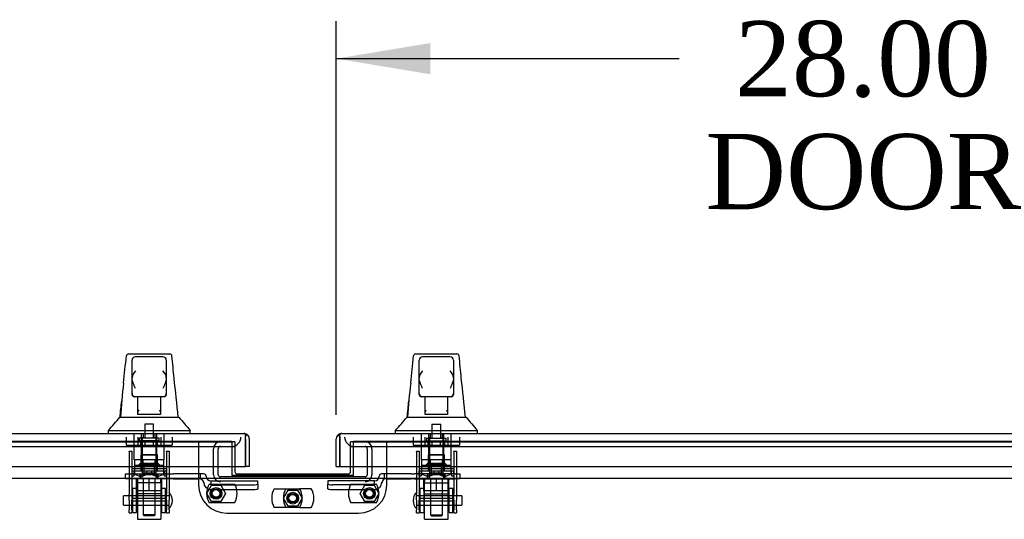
# Model space of a CAD drawing. Header units: inches. Extents: x 2 to 538, y -2 to 358.
# Tile 3 of 21: x 154 to 180, y 61 to 74. Entities that reach past the tile are written whole.
import ezdxf
from ezdxf.enums import TextEntityAlignment as Align
from ezdxf.lldxf.tags import DXFTag

# ---------------------------------------------------------------- set-up
doc = ezdxf.new("R2010")
doc.units = ezdxf.units.IN
doc.header["$MEASUREMENT"] = 0
for name, color, linetype in [('COM70098', 7, 'Continuous'), ('COM70110-2', 7, 'Continuous'), ('COM70220', 7, 'Continuous'), ('COM70739-2', 7, 'Continuous'), ('COM70838', 7, 'Continuous'), ('COM70839-4', 7, 'Continuous'), ('COM71190-2', 7, 'Continuous'), ('COM71195-3', 7, 'Continuous'), ('COM71196-3', 7, 'Continuous'), ('Default', 7, 'Continuous'), ('GSK86006', 7, 'Continuous'), ('HAN13068', 7, 'Continuous'), ('HAN13068_NUT', 7, 'Continuous'), ('HAN13068_SCREW', 7, 'Continuous'), ('HAN_NUT', 7, 'Continuous'), ('NTS18147', 7, 'Continuous'), ('NTS86070', 7, 'Continuous'), ('ROL87452', 7, 'Continuous'), ('RVT17786', 7, 'Continuous'), ('RVT19000', 7, 'Continuous'), ('SCC180005', 7, 'Continuous'), ('SPC87322', 7, 'Continuous'), ('STD26122', 7, 'Continuous'), ('WAF25376', 7, 'Continuous'), ('WAM30038', 7, 'Continuous')]:
    doc.layers.add(name, color=color, linetype=linetype)
doc.styles.add('SEACAD_Times_New_Roman', font='times.ttf')
tags = doc.linetypes.add('HIDDEN2', pattern=[0.1875, 0.125, -0.0625]).pattern_tags.tags
tags[6:7] = [DXFTag(74, 4), DXFTag(75, 0), DXFTag(340, '0'), DXFTag(46, 0.0), DXFTag(50, 0.0), DXFTag(44, 0.0), DXFTag(45, 0.0)]
tags[4:5] = [DXFTag(74, 4), DXFTag(75, 0), DXFTag(340, '0'), DXFTag(46, 0.0), DXFTag(50, 0.0), DXFTag(44, 0.0), DXFTag(45, 0.0)]
doc.dimstyles.new('HAMMOND_(STH_-_540x360)', dxfattribs={"dimtxt": 2, "dimasz": 2.5, "dimexe": 1, "dimexo": 1, "dimgap": 0.5, "dimtad": 0, "dimtih": 1, "dimtoh": 1, "dimzin": 0, "dimdsep": 46, "dimtxsty": 'SEACAD_Times_New_Roman', "dimblk1": '_SE_FILLED', "dimblk2": '_SE_FILLED', "dimsah": 1, "dimcen": 1, "dimadec": 0, "dimazin": 0, "dimtfac": 0.8, "dimtofl": 0, "dimtmove": 0, "dimatfit": 3, "dimfxl": 1, "dimtolj": 1, "dimtzin": 0, "dimarcsym": 0})

# ---------------------------------------------------------------- blocks, each defined once
blk = doc.blocks.new('SE1')
at = {"layer": 'COM70098', "color": 7, "linetype": 'HIDDEN2'}
for p, q in [((158.284, 63.078), (158.284, 61.929)), ((159.247, 63.078), (159.167, 63.078)), ((159.247, 63.078), (159.247, 62.423)), ((162.401, 63.078), (162.321, 63.078)), ((162.321, 62.423), (162.321, 63.078)), ((163.284, 61.929), (163.284, 63.078)), ((159.034, 61.179), (162.534, 61.179))]:
    blk.add_line(p, q, dxfattribs=at)
at = {"layer": 'COM70098', "color": 7, "linetype": 'Continuous'}
for p, q in [((159.247, 62.423), (159.247, 62.281)), ((162.321, 62.281), (162.321, 62.423)), ((159.307, 62.221), (162.261, 62.221))]:
    blk.add_line(p, q, dxfattribs=at)
at = {"layer": 'COM70098', "color": 7, "linetype": 'HIDDEN2'}
for centre in [(158.747, 61.703), (160.784, 61.578), (162.821, 61.703)]:
    blk.add_circle(centre, 0.156, dxfattribs=at)
at = {"layer": 'COM70098', "color": 7, "linetype": 'Continuous'}
for centre, start, end in [((159.307, 62.281), 180, 270), ((162.261, 62.281), 270, 0)]:
    blk.add_arc(centre, 0.06, start, end, dxfattribs=at)
at = {"layer": 'COM70098', "color": 7, "linetype": 'HIDDEN2'}
for centre, start, end in [((159.034, 61.929), 180, 270), ((162.534, 61.929), 270, 0)]:
    blk.add_arc(centre, 0.75, start, end, dxfattribs=at)
at = {"layer": 'COM70110-2', "color": 7, "linetype": 'HIDDEN2'}
for p, q in [((159.167, 63.08), (132.128, 63.08)), ((159.167, 63.08), (159.167, 63.078)), ((162.401, 63.078), (162.401, 63.08)), ((189.441, 63.08), (162.401, 63.08)), ((159.167, 62.186), (159.167, 62.179)), ((159.167, 62.179), (162.401, 62.179)), ((162.401, 62.179), (162.401, 62.186))]:
    blk.add_line(p, q, dxfattribs=at)
at = {"layer": 'COM70220', "color": 7, "linetype": 'HIDDEN2'}
for p, q in [((132.348, 62.953), (158.908, 62.953)), ((158.908, 62.953), (159.158, 62.953)), ((162.411, 62.953), (162.661, 62.953)), ((162.661, 62.953), (189.221, 62.953))]:
    blk.add_line(p, q, dxfattribs=at)
for centre, start, end in [((159.158, 63.203), 270, 0), ((162.411, 63.203), 180, 270)]:
    blk.add_arc(centre, 0.25, start, end, dxfattribs=at)
at = {"layer": 'COM70739-2', "color": 7, "linetype": 'HIDDEN2'}
for p, q in [((158.68, 62.201), (158.68, 62.893)), ((158.805, 62.201), (158.805, 62.893)), ((159.158, 62.953), (159.247, 62.953)), ((162.321, 62.953), (162.411, 62.953)), ((162.763, 62.893), (162.763, 62.201)), ((162.888, 62.893), (162.888, 62.201)), ((162.703, 62.141), (158.865, 62.141))]:
    blk.add_line(p, q, dxfattribs=at)
for centre, radius, start, end in [((158.865, 62.893), 0.185, 90, 180), ((162.703, 62.893), 0.185, 0, 90), ((158.865, 62.893), 0.06, 90, 180), ((162.703, 62.893), 0.06, 0, 90), ((158.865, 62.201), 0.185, 180, 270), ((158.865, 62.201), 0.06, 180, 270), ((162.703, 62.201), 0.06, 270, 0), ((162.703, 62.201), 0.185, 270, 0)]:
    blk.add_arc(centre, radius, start, end, dxfattribs=at)
at = {"layer": 'COM70838', "color": 7, "linetype": 'HIDDEN2'}
for p, q in [((156.346, 62.096), (156.346, 62.221)), ((156.346, 62.221), (156.471, 62.221)), ((156.471, 62.096), (156.346, 62.096)), ((156.471, 62.221), (157.527, 62.221)), ((156.953, 62.096), (156.471, 62.096)), ((157.527, 62.096), (156.989, 62.096)), ((157.527, 62.221), (157.615, 62.221)), ((157.615, 62.096), (157.527, 62.096)), ((158.328, 62.221), (157.615, 62.221)), ((157.615, 62.096), (158.301, 62.096)), ((158.426, 62.221), (158.328, 62.221)), ((158.328, 62.221), (158.328, 62.093)), ((158.418, 61.979), (158.418, 62.002)), ((158.486, 62.163), (158.486, 62.161)), ((158.611, 62.038), (158.611, 61.935)), ((158.611, 62.035), (159.856, 62.035)), ((159.856, 61.953), (159.856, 62.035)), ((162.958, 62.035), (161.713, 62.035)), ((161.713, 62.035), (161.713, 61.953)), ((162.958, 61.935), (162.958, 62.038)), ((163.083, 62.161), (163.083, 62.163)), ((163.213, 62.221), (163.143, 62.221)), ((163.151, 62.002), (163.151, 61.979)), ((163.213, 62.221), (163.213, 62.082)), ((163.926, 62.221), (163.213, 62.221)), ((163.268, 62.096), (163.926, 62.096)), ((163.926, 62.221), (164.015, 62.221)), ((164.015, 62.096), (163.926, 62.096)), ((165.098, 62.221), (164.015, 62.221)), ((164.015, 62.096), (164.58, 62.096)), ((164.616, 62.096), (165.098, 62.096)), ((165.098, 62.221), (165.223, 62.221)), ((165.223, 62.096), (165.098, 62.096)), ((165.223, 62.221), (165.223, 62.096)), ((158.611, 61.935), (159.731, 61.935)), ((158.611, 61.809), (159.731, 61.809)), ((159.856, 61.953), (159.856, 61.827)), ((161.713, 61.827), (161.713, 61.953)), ((162.958, 61.935), (161.838, 61.935)), ((161.838, 61.809), (162.958, 61.809))]:
    blk.add_line(p, q, dxfattribs=at)
for centre, radius, start, end in [((158.301, 61.979), 0.117, 76.4554, 90), ((158.301, 61.979), 0.117, 0, 76.4554), ((158.611, 62.002), 0.193, 180, 270), ((158.426, 62.161), 0.06, 0, 90), ((158.611, 62.163), 0.125, 180, 270), ((162.958, 62.163), 0.125, 270, 0), ((162.958, 62.002), 0.193, 270, 0), ((163.143, 62.161), 0.06, 90, 180), ((163.268, 61.979), 0.117, 118.0398, 180), ((163.268, 61.979), 0.117, 90, 118.0398)]:
    blk.add_arc(centre, radius, start, end, dxfattribs=at)
for centre, major_axis, start_param, end_param in [((159.731, 61.953), (-0.125, 0), 1.570796, 3.141593), ((159.731, 61.827), (0.125, 0), 4.712389, 6.283185), ((161.838, 61.953), (-0.125, 0), 0, 1.570796), ((161.838, 61.827), (0.125, 0), 3.141593, 4.712389)]:
    blk.add_ellipse(centre, major_axis=major_axis, ratio=0.145455, start_param=start_param, end_param=end_param, dxfattribs=at)
at = {"layer": 'COM70839-4', "color": 7, "linetype": 'HIDDEN2'}
for p, q in [((156.44, 62.827), (156.51, 62.827)), ((156.44, 62.818), (156.44, 62.827)), ((156.44, 62.818), (156.44, 61.687)), ((156.51, 62.827), (156.51, 62.818)), ((156.51, 62.818), (156.51, 61.687)), ((157.432, 62.827), (157.502, 62.827)), ((157.432, 62.818), (157.432, 62.827)), ((157.432, 62.818), (157.432, 61.687)), ((157.502, 62.827), (157.502, 62.818)), ((157.502, 62.818), (157.502, 61.687)), ((164.067, 62.827), (164.137, 62.827)), ((164.067, 62.818), (164.067, 62.827)), ((164.067, 62.818), (164.067, 61.687)), ((164.137, 62.827), (164.137, 62.818)), ((164.137, 62.818), (164.137, 61.687)), ((165.059, 62.827), (165.129, 62.827)), ((165.059, 62.818), (165.059, 62.827)), ((165.059, 62.818), (165.059, 61.687)), ((165.129, 62.827), (165.129, 62.818)), ((165.129, 62.818), (165.129, 61.687)), ((156.51, 62.366), (157.432, 62.366)), ((164.137, 62.366), (165.059, 62.366)), ((156.44, 61.524), (156.44, 61.687)), ((156.44, 61.524), (156.44, 61.264)), ((156.51, 61.687), (156.51, 61.524)), ((157.432, 61.572), (156.51, 61.572)), ((156.51, 61.264), (156.51, 61.524)), ((156.51, 61.507), (157.432, 61.507)), ((157.432, 61.524), (157.432, 61.687)), ((157.432, 61.524), (157.432, 61.264)), ((157.502, 61.687), (157.502, 61.524)), ((157.502, 61.264), (157.502, 61.524)), ((164.067, 61.524), (164.067, 61.687)), ((164.067, 61.524), (164.067, 61.264)), ((164.137, 61.687), (164.137, 61.524)), ((165.059, 61.572), (164.137, 61.572)), ((164.137, 61.264), (164.137, 61.524)), ((164.137, 61.507), (165.059, 61.507)), ((165.059, 61.524), (165.059, 61.687)), ((165.059, 61.524), (165.059, 61.264)), ((165.129, 61.687), (165.129, 61.524)), ((165.129, 61.264), (165.129, 61.524)), ((156.44, 61.187), (156.44, 61.264)), ((156.51, 61.264), (156.51, 61.187)), ((157.432, 61.187), (157.432, 61.264)), ((157.502, 61.264), (157.502, 61.187)), ((164.067, 61.187), (164.067, 61.264)), ((164.137, 61.264), (164.137, 61.187)), ((165.059, 61.187), (165.059, 61.264)), ((165.129, 61.264), (165.129, 61.187)), ((156.44, 61.187), (156.51, 61.187)), ((157.432, 61.187), (157.502, 61.187)), ((164.067, 61.187), (164.137, 61.187)), ((165.059, 61.187), (165.129, 61.187))]:
    blk.add_line(p, q, dxfattribs=at)
at = {"layer": 'COM71190-2', "color": 7, "linetype": 'HIDDEN2'}
for p, q in [((132.128, 63.078), (159.167, 63.078)), ((159.167, 63.078), (159.167, 62.423)), ((162.401, 62.423), (162.401, 63.078)), ((162.401, 63.078), (189.441, 63.078))]:
    blk.add_line(p, q, dxfattribs=at)
at = {"layer": 'COM71190-2', "color": 7, "linetype": 'Continuous'}
for p, q in [((159.167, 62.423), (159.167, 62.186)), ((162.401, 62.186), (162.401, 62.423)), ((138.753, 62.111), (182.816, 62.111)), ((159.167, 62.186), (162.401, 62.186))]:
    blk.add_line(p, q, dxfattribs=at)
at = {"layer": 'COM71195-3', "color": 7, "linetype": 'Continuous'}
for p, q in [((131.771, 63.298), (159.485, 63.298)), ((159.485, 63.298), (159.485, 63.298)), ((159.485, 63.298), (159.485, 63.298)), ((159.485, 63.298), (159.485, 63.298)), ((159.533, 63.218), (159.572, 63.268)), ((159.533, 63.155), (159.533, 63.268)), ((159.533, 63.155), (159.533, 63.218)), ((159.533, 63.155), (159.533, 63.155)), ((159.533, 63.155), (159.533, 62.423)), ((159.533, 62.423), (159.533, 63.155)), ((159.628, 63.155), (159.628, 62.423)), ((131.723, 62.423), (159.533, 62.423)), ((159.628, 62.423), (159.533, 62.423))]:
    blk.add_line(p, q, dxfattribs=at)
for start, end in [(89.9238, 90), (52.4964, 89.8439), (0, 52.4964)]:
    blk.add_arc((159.485, 63.155), 0.143, start, end, dxfattribs=at)
blk.add_open_spline([(159.533, 63.268), (159.525, 63.278), (159.517, 63.285), (159.505, 63.293), (159.501, 63.295), (159.493, 63.297), (159.489, 63.298), (159.485, 63.298)], degree=3, knots=[0, 0, 0, 0, 0.5, 0.5, 0.75, 0.75, 1, 1, 1, 1], dxfattribs=at)
at = {"layer": 'COM71196-3', "color": 7, "linetype": 'Continuous'}
for p, q in [((162.084, 63.298), (189.798, 63.298)), ((162.084, 63.298), (162.084, 63.298)), ((162.084, 63.298), (162.084, 63.298)), ((161.941, 62.423), (161.941, 63.155)), ((162.036, 63.218), (161.997, 63.268)), ((162.036, 63.155), (162.036, 63.268)), ((162.036, 63.218), (162.036, 63.155)), ((162.036, 63.155), (162.036, 62.423)), ((162.036, 63.155), (162.036, 63.155)), ((162.036, 62.423), (162.036, 63.155)), ((161.941, 62.423), (162.036, 62.423)), ((162.036, 62.423), (189.846, 62.423))]:
    blk.add_line(p, q, dxfattribs=at)
for start, end in [(90.1561, 127.5036), (90, 90.0762), (127.5036, 180)]:
    blk.add_arc((162.084, 63.155), 0.143, start, end, dxfattribs=at)
blk.add_open_spline([(162.036, 63.268), (162.044, 63.278), (162.052, 63.285), (162.064, 63.293), (162.068, 63.295), (162.076, 63.297), (162.08, 63.298), (162.084, 63.298)], degree=3, knots=[0, 0, 0, 0, 0.5, 0.5, 0.75, 0.75, 1, 1, 1, 1], dxfattribs=at)
at = {"layer": 'GSK86006', "color": 7, "linetype": 'HIDDEN2'}
for centre in [(158.747, 61.703), (162.821, 61.703), (160.784, 61.578)]:
    blk.add_circle(centre, 0.125, dxfattribs=at)
at = {"layer": 'HAN13068', "color": 7, "linetype": 'Continuous'}
for p, q in [((156.425, 65.413), (157.516, 65.413)), ((164.052, 65.413), (165.143, 65.413)), ((156.365, 65.358), (156.365, 65.359)), ((156.516, 64.77), (156.516, 65.243)), ((157.336, 65.333), (156.606, 65.333)), ((157.426, 65.243), (157.426, 64.77)), ((157.576, 65.359), (157.576, 65.357)), ((163.992, 65.358), (163.992, 65.359)), ((164.143, 64.77), (164.143, 65.243)), ((164.963, 65.333), (164.233, 65.333)), ((165.053, 65.243), (165.053, 64.77)), ((165.203, 65.359), (165.203, 65.357)), ((156.516, 64.363), (156.516, 64.77)), ((157.426, 64.77), (157.426, 64.363)), ((164.143, 64.363), (164.143, 64.77)), ((165.053, 64.77), (165.053, 64.363)), ((156.516, 64.333), (156.516, 64.363)), ((157.426, 64.363), (157.426, 64.333)), ((164.143, 64.333), (164.143, 64.363)), ((165.053, 64.363), (165.053, 64.333)), ((156.606, 64.273), (156.576, 64.273)), ((157.336, 64.273), (156.606, 64.273)), ((156.671, 63.842), (156.671, 64.273)), ((157.271, 64.273), (157.271, 63.842)), ((157.366, 64.273), (157.336, 64.273)), ((164.233, 64.273), (164.203, 64.273)), ((164.963, 64.273), (164.233, 64.273)), ((164.298, 63.842), (164.298, 64.273)), ((164.898, 64.273), (164.898, 63.842)), ((164.993, 64.273), (164.963, 64.273)), ((156.671, 63.801), (156.671, 63.842)), ((157.271, 63.842), (157.271, 63.801)), ((164.298, 63.801), (164.298, 63.842)), ((164.898, 63.842), (164.898, 63.801)), ((156.192, 63.733), (156.392, 63.733)), ((156.392, 63.733), (156.504, 63.733)), ((156.504, 63.733), (156.712, 63.733)), ((156.886, 63.798), (156.701, 63.798)), ((156.712, 63.733), (156.78, 63.733)), ((156.78, 63.733), (156.872, 63.733)), ((156.872, 63.733), (156.912, 63.733)), ((157.056, 63.798), (156.886, 63.798)), ((156.912, 63.733), (157.03, 63.733)), ((157.03, 63.733), (157.328, 63.733)), ((157.241, 63.798), (157.056, 63.798)), ((157.328, 63.733), (157.438, 63.733)), ((157.438, 63.733), (157.761, 63.733)), ((163.819, 63.733), (164.019, 63.733)), ((164.019, 63.733), (164.131, 63.733)), ((164.131, 63.733), (164.339, 63.733)), ((164.513, 63.798), (164.328, 63.798)), ((164.339, 63.733), (164.407, 63.733)), ((164.407, 63.733), (164.499, 63.733)), ((164.499, 63.733), (164.539, 63.733)), ((164.683, 63.798), (164.513, 63.798)), ((164.539, 63.733), (164.657, 63.733)), ((164.657, 63.733), (164.955, 63.733)), ((164.868, 63.798), (164.683, 63.798)), ((164.955, 63.733), (165.065, 63.733)), ((165.065, 63.733), (165.388, 63.733)), ((155.881, 63.381), (155.881, 63.298)), ((155.881, 63.378), (156.233, 63.378)), ((156.233, 63.378), (156.465, 63.378)), ((156.465, 63.378), (156.912, 63.378)), ((156.912, 63.378), (157.03, 63.378)), ((157.03, 63.378), (157.081, 63.378)), ((157.081, 63.378), (157.23, 63.378)), ((157.23, 63.378), (157.709, 63.378)), ((157.709, 63.378), (158.061, 63.378)), ((158.061, 63.298), (158.061, 63.381)), ((163.508, 63.381), (163.508, 63.298)), ((163.508, 63.378), (163.86, 63.378)), ((163.86, 63.378), (164.092, 63.378)), ((164.092, 63.378), (164.539, 63.378)), ((164.539, 63.378), (164.657, 63.378)), ((164.657, 63.378), (164.708, 63.378)), ((164.708, 63.378), (164.857, 63.378)), ((164.857, 63.378), (165.336, 63.378)), ((165.336, 63.378), (165.688, 63.378)), ((165.688, 63.298), (165.688, 63.381))]:
    blk.add_line(p, q, dxfattribs=at)
at = {"layer": 'HAN13068', "color": 7, "linetype": 'HIDDEN2'}
for p, q in [((156.575, 62.596), (156.575, 63.298)), ((156.771, 62.596), (156.771, 63.298)), ((156.808, 63.298), (156.808, 63.173)), ((157.133, 63.173), (157.133, 63.298)), ((157.171, 62.596), (157.171, 63.298)), ((157.366, 62.596), (157.366, 63.298)), ((164.202, 62.596), (164.202, 63.298)), ((164.398, 62.596), (164.398, 63.298)), ((164.435, 63.298), (164.435, 63.173)), ((164.76, 63.173), (164.76, 63.298)), ((164.798, 62.596), (164.798, 63.298)), ((164.993, 62.596), (164.993, 63.298)), ((156.771, 62.596), (156.575, 62.596)), ((157.171, 62.596), (156.771, 62.596)), ((156.811, 62.471), (156.811, 62.596)), ((157.131, 62.471), (157.131, 62.596)), ((157.366, 62.596), (157.171, 62.596)), ((164.398, 62.596), (164.202, 62.596)), ((164.798, 62.596), (164.398, 62.596)), ((164.438, 62.471), (164.438, 62.596)), ((164.758, 62.471), (164.758, 62.596)), ((164.993, 62.596), (164.798, 62.596)), ((156.971, 62.471), (156.811, 62.471)), ((157.131, 62.471), (156.971, 62.471)), ((164.598, 62.471), (164.438, 62.471)), ((164.758, 62.471), (164.598, 62.471)), ((156.811, 62.096), (156.811, 61.136)), ((157.131, 61.136), (157.131, 62.096)), ((164.438, 62.096), (164.438, 61.136)), ((164.758, 61.136), (164.758, 62.096)), ((157.131, 61.136), (156.811, 61.136)), ((156.811, 61.136), (156.841, 61.106)), ((157.101, 61.106), (156.841, 61.106)), ((157.101, 61.106), (157.131, 61.136)), ((164.438, 61.136), (164.758, 61.136)), ((164.438, 61.136), (164.468, 61.106)), ((164.468, 61.106), (164.728, 61.106)), ((164.728, 61.106), (164.758, 61.136))]:
    blk.add_line(p, q, dxfattribs=at)
at = {"layer": 'HAN13068', "color": 7, "linetype": 'Continuous'}
for centre, radius, start, end in [((156.425, 65.353), 0.06, 89.9925, 174.0071), ((157.516, 65.353), 0.06, 5.5758, 90.0089), ((164.052, 65.353), 0.06, 89.9925, 174.0071), ((165.143, 65.353), 0.06, 5.5758, 90.0089), ((156.606, 65.243), 0.09, 90, 180), ((157.336, 65.243), 0.09, 0, 90), ((164.233, 65.243), 0.09, 90, 180), ((164.963, 65.243), 0.09, 0, 90), ((156.775, 64.762), 0.259, 130.7149, 177.9019), ((157.167, 64.762), 0.259, 2.0981, 49.2851), ((164.402, 64.762), 0.259, 130.7149, 177.9019), ((164.794, 64.762), 0.259, 2.0981, 49.2851), ((172.154, 62.731), 15.978, 173.1508, 176.4066), ((156.557, 64.77), 0.0411, 178.3464, 179.9974), ((157.385, 64.77), 0.0411, 0.0026, 1.6536), ((95.716, 57.688), 62.32, 5.56591, 6.52159), ((179.781, 62.731), 15.978, 173.1508, 176.4066), ((164.184, 64.77), 0.0411, 178.3464, 179.9974), ((165.012, 64.77), 0.0411, 0.0026, 1.6536), ((103.343, 57.688), 62.32, 5.56591, 6.52159), ((156.606, 64.363), 0.09, 180, 270), ((156.576, 64.333), 0.06, 180, 270), ((157.336, 64.363), 0.09, 270, 0), ((157.366, 64.333), 0.06, 270, 0), ((164.233, 64.363), 0.09, 180, 270), ((164.203, 64.333), 0.06, 180, 270), ((164.963, 64.363), 0.09, 270, 0), ((164.993, 64.333), 0.06, 270, 0), ((152.43, 66.712), 4.799, 315.9905, 321.6256), ((170.177, 73.922), 16.062, 219.3746, 221.0327), ((160.057, 66.712), 4.799, 315.9905, 321.6256), ((177.804, 73.922), 16.062, 219.3746, 221.0327)]:
    blk.add_arc(centre, radius, start, end, dxfattribs=at)
for points in [[(156.29, 64.637), (156.315, 64.877), (156.34, 65.117), (156.365, 65.358)], [(157.633, 64.767), (157.614, 64.963), (157.595, 65.16), (157.576, 65.357)], [(163.917, 64.637), (163.942, 64.877), (163.967, 65.117), (163.992, 65.358)], [(165.26, 64.767), (165.241, 64.963), (165.222, 65.16), (165.203, 65.357)], [(156.196, 63.733), (156.211, 63.876), (156.226, 64.019), (156.24, 64.162)], [(163.823, 63.733), (163.838, 63.876), (163.853, 64.019), (163.867, 64.162)]]:
    blk.add_open_spline(points, degree=3, dxfattribs=at)
for points, knots in [([(156.606, 64.488), (156.601, 64.5), (156.596, 64.512), (156.585, 64.536), (156.58, 64.549), (156.565, 64.585), (156.556, 64.609), (156.543, 64.645), (156.539, 64.656), (156.532, 64.68), (156.529, 64.692), (156.52, 64.727), (156.516, 64.749), (156.516, 64.771)], [0, 0, 0, 0, 0.125, 0.125, 0.25, 0.25, 0.5, 0.5, 0.625, 0.625, 0.75, 0.75, 1, 1, 1, 1]), ([(157.426, 64.771), (157.426, 64.749), (157.422, 64.727), (157.413, 64.692), (157.41, 64.68), (157.403, 64.656), (157.399, 64.645), (157.386, 64.609), (157.376, 64.585), (157.362, 64.549), (157.357, 64.536), (157.346, 64.512), (157.341, 64.5), (157.336, 64.488)], [0, 0, 0, 0, 0.25, 0.25, 0.375, 0.375, 0.5, 0.5, 0.75, 0.75, 0.875, 0.875, 1, 1, 1, 1]), ([(164.233, 64.488), (164.228, 64.5), (164.223, 64.512), (164.212, 64.536), (164.207, 64.549), (164.192, 64.585), (164.183, 64.609), (164.17, 64.645), (164.166, 64.656), (164.159, 64.68), (164.156, 64.692), (164.147, 64.727), (164.143, 64.749), (164.143, 64.771)], [0, 0, 0, 0, 0.125, 0.125, 0.25, 0.25, 0.5, 0.5, 0.625, 0.625, 0.75, 0.75, 1, 1, 1, 1]), ([(165.053, 64.771), (165.053, 64.749), (165.049, 64.727), (165.04, 64.692), (165.037, 64.68), (165.03, 64.656), (165.026, 64.645), (165.013, 64.609), (165.003, 64.585), (164.989, 64.549), (164.984, 64.536), (164.973, 64.512), (164.968, 64.5), (164.963, 64.488)], [0, 0, 0, 0, 0.25, 0.25, 0.375, 0.375, 0.5, 0.5, 0.75, 0.75, 0.875, 0.875, 1, 1, 1, 1]), ([(156.671, 63.842), (156.671, 63.848), (156.672, 63.854), (156.676, 63.867), (156.679, 63.874), (156.687, 63.895), (156.694, 63.909), (156.701, 63.923)], [0, 0, 0, 0, 0.25, 0.25, 0.5, 0.5, 1, 1, 1, 1]), ([(157.241, 63.923), (157.248, 63.909), (157.255, 63.895), (157.263, 63.874), (157.266, 63.867), (157.27, 63.854), (157.271, 63.848), (157.271, 63.842)], [0, 0, 0, 0, 0.5, 0.5, 0.75, 0.75, 1, 1, 1, 1]), ([(164.298, 63.842), (164.298, 63.848), (164.299, 63.854), (164.303, 63.867), (164.306, 63.874), (164.314, 63.895), (164.321, 63.909), (164.328, 63.923)], [0, 0, 0, 0, 0.25, 0.25, 0.5, 0.5, 1, 1, 1, 1]), ([(164.868, 63.923), (164.875, 63.909), (164.882, 63.895), (164.89, 63.874), (164.893, 63.867), (164.897, 63.854), (164.898, 63.848), (164.898, 63.842)], [0, 0, 0, 0, 0.5, 0.5, 0.75, 0.75, 1, 1, 1, 1]), ([(156.701, 63.798), (156.697, 63.798), (156.693, 63.798), (156.686, 63.798), (156.682, 63.798), (156.677, 63.798), (156.675, 63.799), (156.672, 63.8), (156.671, 63.801), (156.671, 63.801)], [0, 0, 0, 0, 0.25, 0.25, 0.5, 0.5, 0.75, 0.75, 1, 1, 1, 1]), ([(157.271, 63.801), (157.271, 63.801), (157.27, 63.8), (157.267, 63.799), (157.265, 63.798), (157.257, 63.798), (157.249, 63.798), (157.241, 63.798)], [0, 0, 0, 0, 0.25, 0.25, 0.5, 0.5, 1, 1, 1, 1]), ([(164.328, 63.798), (164.324, 63.798), (164.32, 63.798), (164.313, 63.798), (164.309, 63.798), (164.304, 63.798), (164.302, 63.799), (164.299, 63.8), (164.298, 63.801), (164.298, 63.801)], [0, 0, 0, 0, 0.25, 0.25, 0.5, 0.5, 0.75, 0.75, 1, 1, 1, 1]), ([(164.898, 63.801), (164.898, 63.801), (164.897, 63.8), (164.894, 63.799), (164.892, 63.798), (164.884, 63.798), (164.876, 63.798), (164.868, 63.798)], [0, 0, 0, 0, 0.25, 0.25, 0.5, 0.5, 1, 1, 1, 1])]:
    blk.add_open_spline(points, degree=3, knots=knots, dxfattribs=at)
at = {"layer": 'HAN13068_NUT', "color": 7, "linetype": 'HIDDEN2'}
for p, q in [((156.638, 61.771), (156.638, 62.096)), ((156.971, 61.771), (156.971, 62.096)), ((157.303, 61.771), (157.303, 62.096)), ((164.265, 61.771), (164.265, 62.096)), ((164.598, 61.771), (164.598, 62.096)), ((164.93, 61.771), (164.93, 62.096)), ((156.805, 61.771), (156.638, 61.771)), ((156.638, 61.771), (156.638, 61.721)), ((156.971, 61.771), (156.805, 61.771)), ((157.137, 61.771), (156.971, 61.771)), ((157.303, 61.771), (157.137, 61.771)), ((157.303, 61.721), (157.303, 61.771)), ((164.432, 61.771), (164.265, 61.771)), ((164.265, 61.771), (164.265, 61.721)), ((164.598, 61.771), (164.432, 61.771)), ((164.764, 61.771), (164.598, 61.771)), ((164.93, 61.771), (164.764, 61.771)), ((164.93, 61.721), (164.93, 61.771)), ((157.273, 61.691), (156.668, 61.691)), ((164.295, 61.691), (164.9, 61.691))]:
    blk.add_line(p, q, dxfattribs=at)
for centre, start, end in [((156.668, 61.721), 180, 270), ((157.273, 61.721), 270, 0), ((164.295, 61.721), 180, 270), ((164.9, 61.721), 270, 0)]:
    blk.add_arc(centre, 0.03, start, end, dxfattribs=at)
at = {"layer": 'HAN13068_SCREW', "color": 7, "linetype": 'HIDDEN2'}
for p, q in [((157.087, 63.548), (156.855, 63.548)), ((156.855, 63.548), (156.855, 63.173)), ((157.087, 63.173), (157.087, 63.548)), ((164.482, 63.548), (164.714, 63.548)), ((164.482, 63.548), (164.482, 63.173)), ((164.714, 63.173), (164.714, 63.548)), ((157.233, 63.173), (156.708, 63.173)), ((156.708, 63.173), (156.708, 63.103)), ((157.233, 63.103), (156.708, 63.103)), ((156.749, 62.966), (156.749, 63.103)), ((156.86, 62.966), (156.86, 63.103)), ((157.082, 62.966), (157.082, 63.103)), ((157.193, 62.966), (157.193, 63.103)), ((157.233, 63.103), (157.233, 63.173)), ((164.335, 63.173), (164.86, 63.173)), ((164.335, 63.173), (164.335, 63.103)), ((164.335, 63.103), (164.86, 63.103)), ((164.376, 62.966), (164.376, 63.103)), ((164.487, 62.966), (164.487, 63.103)), ((164.709, 62.966), (164.709, 63.103)), ((164.82, 62.966), (164.82, 63.103)), ((164.86, 63.103), (164.86, 63.173)), ((156.749, 62.966), (156.86, 62.966)), ((156.86, 62.966), (157.082, 62.966)), ((157.082, 62.966), (157.193, 62.966)), ((164.376, 62.966), (164.487, 62.966)), ((164.487, 62.966), (164.709, 62.966)), ((164.709, 62.966), (164.82, 62.966))]:
    blk.add_line(p, q, dxfattribs=at)
at = {"layer": 'HAN_NUT', "color": 7, "linetype": 'HIDDEN2'}
for p, q in [((156.359, 63.203), (156.359, 62.988)), ((156.665, 63.203), (156.665, 62.988)), ((157.277, 63.203), (157.277, 62.988)), ((157.583, 63.203), (157.583, 62.988)), ((163.986, 63.203), (163.986, 62.988)), ((164.292, 63.203), (164.292, 62.988)), ((164.904, 63.203), (164.904, 62.988)), ((165.21, 63.203), (165.21, 62.988)), ((156.359, 62.988), (156.665, 62.988)), ((156.665, 62.988), (157.277, 62.988)), ((157.277, 62.988), (157.583, 62.988)), ((163.986, 62.988), (164.292, 62.988)), ((164.292, 62.988), (164.904, 62.988)), ((164.904, 62.988), (165.21, 62.988))]:
    blk.add_line(p, q, dxfattribs=at)
at = {"layer": 'NTS18147', "color": 7, "linetype": 'HIDDEN2'}
for p, q in [((156.751, 62.733), (157.191, 62.733)), ((156.751, 62.733), (156.751, 62.295)), ((157.191, 62.733), (156.751, 62.733)), ((156.751, 62.733), (156.751, 62.733)), ((157.191, 62.295), (157.191, 62.733)), ((157.191, 62.733), (157.191, 62.733)), ((164.818, 62.733), (164.378, 62.733)), ((164.378, 62.733), (164.378, 62.733)), ((164.378, 62.733), (164.818, 62.733)), ((164.378, 62.733), (164.378, 62.295)), ((164.818, 62.733), (164.818, 62.733)), ((164.818, 62.295), (164.818, 62.733)), ((156.576, 62.295), (156.508, 62.295)), ((156.508, 62.295), (156.508, 62.232)), ((156.576, 62.295), (156.508, 62.295)), ((156.508, 62.295), (156.508, 62.295)), ((156.903, 62.295), (156.576, 62.295)), ((156.576, 62.232), (156.576, 62.295)), ((156.903, 62.295), (156.576, 62.295)), ((156.576, 62.295), (156.576, 62.295)), ((157.039, 62.295), (156.903, 62.295)), ((156.903, 62.295), (156.903, 62.232)), ((157.039, 62.295), (156.903, 62.295)), ((156.903, 62.295), (156.903, 62.295)), ((157.366, 62.295), (157.039, 62.295)), ((157.039, 62.232), (157.039, 62.295)), ((157.366, 62.295), (157.039, 62.295)), ((157.039, 62.295), (157.039, 62.295)), ((157.434, 62.295), (157.366, 62.295)), ((157.366, 62.295), (157.366, 62.232)), ((157.434, 62.295), (157.366, 62.295)), ((157.366, 62.295), (157.366, 62.295)), ((157.434, 62.232), (157.434, 62.295)), ((157.434, 62.295), (157.434, 62.295)), ((164.203, 62.295), (164.135, 62.295)), ((164.135, 62.295), (164.135, 62.295)), ((164.203, 62.295), (164.135, 62.295)), ((164.135, 62.295), (164.135, 62.232)), ((164.53, 62.295), (164.203, 62.295)), ((164.203, 62.295), (164.203, 62.295)), ((164.53, 62.295), (164.203, 62.295)), ((164.203, 62.232), (164.203, 62.295)), ((164.666, 62.295), (164.53, 62.295)), ((164.53, 62.295), (164.53, 62.295)), ((164.666, 62.295), (164.53, 62.295)), ((164.53, 62.295), (164.53, 62.232)), ((164.993, 62.295), (164.666, 62.295)), ((164.666, 62.295), (164.666, 62.295)), ((164.993, 62.295), (164.666, 62.295)), ((164.666, 62.232), (164.666, 62.295)), ((165.061, 62.295), (164.993, 62.295)), ((164.993, 62.295), (164.993, 62.295)), ((165.061, 62.295), (164.993, 62.295)), ((164.993, 62.295), (164.993, 62.232)), ((165.061, 62.295), (165.061, 62.295)), ((165.061, 62.232), (165.061, 62.295)), ((156.508, 62.232), (156.576, 62.232)), ((156.508, 62.232), (156.508, 62.17)), ((156.508, 62.232), (156.576, 62.232)), ((156.508, 62.17), (156.571, 62.17)), ((156.508, 62.17), (156.571, 62.17)), ((156.571, 62.17), (156.571, 62.232)), ((156.739, 62.17), (156.771, 62.17)), ((156.739, 62.17), (156.771, 62.17)), ((156.903, 62.232), (157.039, 62.232)), ((156.903, 62.232), (157.039, 62.232)), ((157.171, 62.17), (157.202, 62.17)), ((157.171, 62.17), (157.202, 62.17)), ((157.366, 62.232), (157.434, 62.232)), ((157.366, 62.232), (157.434, 62.232)), ((157.371, 62.17), (157.371, 62.232)), ((157.371, 62.17), (157.434, 62.17)), ((157.371, 62.17), (157.434, 62.17)), ((157.434, 62.17), (157.434, 62.232)), ((164.135, 62.232), (164.203, 62.232)), ((164.135, 62.232), (164.203, 62.232)), ((164.135, 62.232), (164.135, 62.17)), ((164.135, 62.17), (164.198, 62.17)), ((164.135, 62.17), (164.198, 62.17)), ((164.198, 62.232), (164.198, 62.17)), ((164.366, 62.17), (164.398, 62.17)), ((164.366, 62.17), (164.398, 62.17)), ((164.53, 62.232), (164.666, 62.232)), ((164.53, 62.232), (164.666, 62.232)), ((164.798, 62.17), (164.829, 62.17)), ((164.798, 62.17), (164.829, 62.17)), ((164.993, 62.232), (165.061, 62.232)), ((164.993, 62.232), (165.061, 62.232)), ((164.998, 62.232), (164.998, 62.17)), ((164.998, 62.17), (165.061, 62.17)), ((164.998, 62.17), (165.061, 62.17)), ((165.061, 62.232), (165.061, 62.17))]:
    blk.add_line(p, q, dxfattribs=at)
for centre, start_param, end_param in [((156.739, 62.488), 2.506883, 3.776302), ((156.739, 62.489), 3.141593, 3.776302), ((156.771, 62.488), 3.141593, 3.776302), ((157.171, 62.488), 2.506883, 3.141593), ((157.202, 62.488), 2.506883, 3.776302), ((157.202, 62.489), 2.506883, 3.141593), ((164.366, 62.489), 2.506883, 3.776302), ((164.366, 62.488), 2.506883, 3.776302), ((164.398, 62.489), 3.141593, 3.776302), ((164.398, 62.488), 3.141593, 3.776302), ((164.798, 62.489), 2.506883, 3.141593), ((164.798, 62.488), 2.506883, 3.141593), ((164.829, 62.489), 2.506883, 3.776302), ((164.829, 62.488), 2.506883, 3.776302)]:
    blk.add_ellipse(centre, major_axis=(0, 0.318), ratio=0.866025, start_param=start_param, end_param=end_param, dxfattribs=at)
at = {"layer": 'NTS86070', "color": 7, "linetype": 'HIDDEN2'}
for p, q in [((158.564, 61.953), (159.24, 61.953)), ((160.291, 61.828), (160.967, 61.828)), ((161.277, 61.828), (160.967, 61.828)), ((162.328, 61.953), (163.004, 61.953)), ((159.24, 61.453), (158.564, 61.453)), ((160.967, 61.328), (160.291, 61.328)), ((160.967, 61.328), (161.277, 61.328)), ((163.004, 61.453), (162.328, 61.453))]:
    blk.add_line(p, q, dxfattribs=at)
for centre in [(158.747, 61.703), (162.821, 61.703), (160.784, 61.578)]:
    blk.add_circle(centre, 0.101, dxfattribs=at)
for centre, start, end in [((158.997, 61.703), 150, 210), ((158.807, 61.703), 330, 30), ((160.724, 61.578), 150, 210), ((161.034, 61.578), 150, 210), ((160.534, 61.578), 330, 30), ((160.844, 61.578), 330, 30), ((162.761, 61.703), 150, 210), ((162.571, 61.703), 330, 30)]:
    blk.add_arc(centre, 0.5, start, end, dxfattribs=at)
at = {"layer": 'ROL87452', "color": 7, "linetype": 'HIDDEN2'}
for p, q in [((156.658, 62.016), (156.658, 61.016)), ((157.283, 62.016), (157.283, 61.016)), ((164.285, 61.016), (164.285, 62.016)), ((164.91, 61.016), (164.91, 62.016)), ((156.658, 61.016), (157.283, 61.016)), ((164.285, 61.016), (164.91, 61.016))]:
    blk.add_line(p, q, dxfattribs=at)
at = {"layer": 'RVT17786', "color": 7, "linetype": 'HIDDEN2'}
for p, q in [((156.292, 61.391), (156.292, 61.641)), ((157.502, 61.641), (156.292, 61.641)), ((165.277, 61.641), (164.067, 61.641)), ((165.277, 61.641), (165.277, 61.391)), ((156.292, 61.391), (157.502, 61.391)), ((164.067, 61.391), (165.277, 61.391))]:
    blk.add_line(p, q, dxfattribs=at)
for centre, start, end in [((157.269, 61.516), 317.1291, 42.8709), ((164.3, 61.516), 137.1291, 222.8709)]:
    blk.add_arc(centre, 0.318, start, end, dxfattribs=at)
at = {"layer": 'RVT19000', "color": 7, "linetype": 'HIDDEN2'}
for p, q in [((157.111, 62.433), (156.83, 62.433)), ((156.83, 62.433), (156.83, 62.221)), ((157.111, 62.221), (157.111, 62.433)), ((164.457, 62.433), (164.738, 62.433)), ((164.457, 62.433), (164.457, 62.221)), ((164.738, 62.221), (164.738, 62.433)), ((156.658, 62.096), (156.658, 62.016)), ((157.283, 61.983), (156.658, 61.983)), ((156.776, 62.221), (156.776, 62.096)), ((156.989, 62.096), (156.953, 62.096)), ((157.166, 62.096), (157.166, 62.221)), ((157.283, 62.016), (157.283, 62.096)), ((164.285, 62.096), (164.285, 62.016)), ((164.285, 61.983), (164.91, 61.983)), ((164.403, 62.221), (164.403, 62.096)), ((164.58, 62.096), (164.616, 62.096)), ((164.793, 62.096), (164.793, 62.221)), ((164.91, 62.016), (164.91, 62.096))]:
    blk.add_line(p, q, dxfattribs=at)
at = {"layer": 'SCC180005', "color": 7, "linetype": 'HIDDEN2'}
for p, q in [((158.498, 61.703), (158.623, 61.919)), ((158.623, 61.919), (158.872, 61.919)), ((158.872, 61.919), (158.997, 61.703)), ((160.535, 61.578), (160.66, 61.794)), ((160.66, 61.794), (160.909, 61.794)), ((160.909, 61.794), (161.034, 61.578)), ((162.572, 61.703), (162.697, 61.919)), ((162.697, 61.919), (162.946, 61.919)), ((162.946, 61.919), (163.071, 61.703)), ((158.623, 61.487), (158.498, 61.703)), ((158.872, 61.487), (158.623, 61.487)), ((158.997, 61.703), (158.872, 61.487)), ((160.66, 61.362), (160.535, 61.578)), ((161.034, 61.578), (160.909, 61.362)), ((162.697, 61.487), (162.572, 61.703)), ((162.946, 61.487), (162.697, 61.487)), ((163.071, 61.703), (162.946, 61.487)), ((160.909, 61.362), (160.66, 61.362))]:
    blk.add_line(p, q, dxfattribs=at)
for centre in [(158.747, 61.703), (162.821, 61.703), (160.784, 61.578)]:
    blk.add_circle(centre, 0.123, dxfattribs=at)
at = {"layer": 'SPC87322', "color": 7, "linetype": 'HIDDEN2'}
for p, q in [((156.578, 62.596), (156.578, 62.221)), ((157.363, 62.221), (157.363, 62.596)), ((164.205, 62.596), (164.205, 62.221)), ((164.99, 62.221), (164.99, 62.596)), ((156.733, 62.096), (156.733, 62.221)), ((156.743, 62.096), (156.743, 62.221)), ((157.198, 62.096), (157.198, 62.221)), ((157.208, 62.096), (157.208, 62.221)), ((164.36, 62.096), (164.36, 62.221)), ((164.37, 62.096), (164.37, 62.221)), ((164.825, 62.096), (164.825, 62.221)), ((164.835, 62.096), (164.835, 62.221))]:
    blk.add_line(p, q, dxfattribs=at)
at = {"layer": 'STD26122', "color": 7, "linetype": 'HIDDEN2'}
for p, q in [((156.786, 63.203), (156.786, 62.238)), ((157.156, 62.238), (157.156, 63.203)), ((164.413, 63.203), (164.413, 62.238)), ((164.783, 62.238), (164.783, 63.203)), ((157.156, 62.238), (156.786, 62.238)), ((156.786, 62.238), (156.821, 62.203)), ((156.821, 62.203), (157.121, 62.203)), ((157.121, 62.203), (157.156, 62.238)), ((164.783, 62.238), (164.413, 62.238)), ((164.413, 62.238), (164.448, 62.203)), ((164.448, 62.203), (164.748, 62.203)), ((164.748, 62.203), (164.783, 62.238))]:
    blk.add_line(p, q, dxfattribs=at)
at = {"layer": 'WAF25376', "color": 7, "linetype": 'HIDDEN2'}
for p, q in [((156.534, 61.201), (156.534, 61.831)), ((156.634, 61.831), (156.534, 61.831)), ((156.634, 61.201), (156.634, 61.831)), ((157.308, 61.201), (157.308, 61.831)), ((157.408, 61.831), (157.308, 61.831)), ((157.408, 61.201), (157.408, 61.831)), ((164.161, 61.831), (164.161, 61.201)), ((164.261, 61.831), (164.161, 61.831)), ((164.261, 61.831), (164.261, 61.201)), ((164.935, 61.201), (164.935, 61.831)), ((165.035, 61.831), (164.935, 61.831)), ((165.035, 61.201), (165.035, 61.831)), ((156.534, 61.201), (156.634, 61.201)), ((157.308, 61.201), (157.408, 61.201)), ((164.161, 61.201), (164.261, 61.201)), ((164.935, 61.201), (165.035, 61.201))]:
    blk.add_line(p, q, dxfattribs=at)
at = {"layer": 'WAM30038', "color": 7, "linetype": 'HIDDEN2'}
for p, q in [((156.743, 62.508), (156.797, 62.508)), ((156.743, 62.508), (156.797, 62.508)), ((156.797, 62.508), (156.769, 62.463)), ((156.794, 62.463), (156.822, 62.508)), ((156.81, 62.492), (156.797, 62.508)), ((156.81, 62.492), (156.797, 62.508)), ((156.822, 62.508), (156.953, 62.508)), ((156.822, 62.508), (156.953, 62.508)), ((156.953, 62.508), (156.953, 62.463)), ((156.988, 62.508), (157.12, 62.508)), ((156.988, 62.463), (156.988, 62.508)), ((156.988, 62.508), (157.12, 62.508)), ((157.12, 62.508), (157.148, 62.463)), ((157.145, 62.508), (157.132, 62.492)), ((157.145, 62.508), (157.132, 62.492)), ((157.145, 62.508), (157.199, 62.508)), ((157.173, 62.463), (157.145, 62.508)), ((157.145, 62.508), (157.199, 62.508)), ((164.37, 62.508), (164.424, 62.508)), ((164.37, 62.508), (164.424, 62.508)), ((164.424, 62.508), (164.396, 62.463)), ((164.424, 62.508), (164.396, 62.463)), ((164.421, 62.463), (164.449, 62.508)), ((164.421, 62.463), (164.449, 62.508)), ((164.437, 62.492), (164.424, 62.508)), ((164.437, 62.492), (164.424, 62.508)), ((164.449, 62.508), (164.58, 62.508)), ((164.449, 62.508), (164.58, 62.508)), ((164.58, 62.508), (164.58, 62.463)), ((164.615, 62.508), (164.747, 62.508)), ((164.615, 62.508), (164.747, 62.508)), ((164.615, 62.463), (164.615, 62.508)), ((164.747, 62.508), (164.775, 62.463)), ((164.747, 62.508), (164.775, 62.463)), ((164.772, 62.508), (164.759, 62.492)), ((164.772, 62.508), (164.759, 62.492)), ((164.772, 62.508), (164.826, 62.508)), ((164.8, 62.463), (164.772, 62.508)), ((164.772, 62.508), (164.826, 62.508)), ((164.8, 62.463), (164.772, 62.508)), ((157.346, 62.444), (156.596, 62.444)), ((156.596, 62.444), (156.596, 62.42)), ((156.596, 62.444), (157.346, 62.444)), ((156.596, 62.444), (156.596, 62.444)), ((157.346, 62.42), (156.596, 62.42)), ((156.596, 62.42), (157.346, 62.42)), ((156.786, 62.454), (156.81, 62.492)), ((157.132, 62.492), (157.157, 62.453)), ((157.346, 62.42), (157.346, 62.444)), ((157.346, 62.444), (157.346, 62.444)), ((164.223, 62.444), (164.973, 62.444)), ((164.223, 62.444), (164.223, 62.444)), ((164.973, 62.444), (164.223, 62.444)), ((164.223, 62.444), (164.223, 62.42)), ((164.223, 62.42), (164.973, 62.42)), ((164.973, 62.42), (164.223, 62.42)), ((164.413, 62.454), (164.437, 62.492)), ((164.437, 62.492), (164.437, 62.492)), ((164.759, 62.492), (164.759, 62.492)), ((164.759, 62.492), (164.784, 62.453)), ((164.973, 62.444), (164.973, 62.444)), ((164.973, 62.42), (164.973, 62.444))]:
    blk.add_line(p, q, dxfattribs=at)
for centre, radius, start, end in [((156.065, 63.031), 0.854, 316.5547, 318.2901), ((156.972, 62.462), 0.0182, 177.1609, 267.9942), ((156.97, 62.462), 0.0181, 271.7718, 3.073), ((157.874, 63.029), 0.85, 221.7058, 223.4493), ((163.692, 63.031), 0.854, 316.5547, 318.2901), ((164.599, 62.462), 0.0182, 177.1609, 267.9942), ((164.597, 62.462), 0.0181, 271.7718, 3.073), ((165.501, 63.029), 0.85, 221.7058, 223.4493)]:
    blk.add_arc(centre, radius, start, end, dxfattribs=at)
for points, knots in [([(156.703, 62.463), (156.705, 62.465), (156.706, 62.467), (156.708, 62.47), (156.72, 62.482), (156.731, 62.495), (156.743, 62.508)], [0, 0, 0, 0, 0.141448, 0.141448, 0.141448, 1, 1, 1, 1]), ([(157.199, 62.508), (157.211, 62.495), (157.222, 62.482), (157.234, 62.47), (157.235, 62.467), (157.237, 62.465), (157.239, 62.463)], [0, 0, 0, 0, 0.858552, 0.858552, 0.858552, 1, 1, 1, 1]), ([(164.33, 62.463), (164.332, 62.465), (164.333, 62.467), (164.335, 62.47), (164.347, 62.482), (164.358, 62.495), (164.37, 62.508)], [0, 0, 0, 0, 0.141448, 0.141448, 0.141448, 1, 1, 1, 1]), ([(164.826, 62.508), (164.838, 62.495), (164.849, 62.482), (164.861, 62.47), (164.862, 62.467), (164.864, 62.465), (164.866, 62.463)], [0, 0, 0, 0, 0.858552, 0.858552, 0.858552, 1, 1, 1, 1]), ([(156.769, 62.463), (156.768, 62.461), (156.766, 62.459), (156.765, 62.455), (156.764, 62.453), (156.764, 62.451), (156.764, 62.45), (156.764, 62.45)], [0, 0, 0, 0, 0.25, 0.25, 0.5, 0.5, 0.5626015, 0.5626015, 0.5626015, 0.5626015]), ([(156.769, 62.444), (156.771, 62.444), (156.773, 62.445), (156.778, 62.447), (156.781, 62.449), (156.787, 62.455), (156.791, 62.459), (156.794, 62.463)], [0, 0, 0, 0, 0.25, 0.25, 0.5, 0.5, 1, 1, 1, 1]), ([(157.148, 62.463), (157.15, 62.461), (157.151, 62.459), (157.155, 62.455), (157.157, 62.453), (157.161, 62.449), (157.164, 62.447), (157.168, 62.445), (157.171, 62.444), (157.173, 62.444)], [0, 0, 0, 0, 0.25, 0.25, 0.5, 0.5, 0.75, 0.75, 1, 1, 1, 1]), ([(157.178, 62.45), (157.178, 62.45), (157.178, 62.451), (157.178, 62.455), (157.176, 62.459), (157.173, 62.463)], [0.4389304, 0.4389304, 0.4389304, 0.4389304, 0.5, 0.5, 1, 1, 1, 1]), ([(164.396, 62.463), (164.395, 62.461), (164.393, 62.459), (164.392, 62.455), (164.391, 62.453), (164.391, 62.45), (164.391, 62.45), (164.391, 62.45)], [0, 0, 0, 0, 0.25, 0.25, 0.5, 0.5, 0.5626015, 0.5626015, 0.5626015, 0.5626015]), ([(164.396, 62.444), (164.398, 62.444), (164.4, 62.445), (164.405, 62.447), (164.408, 62.449), (164.414, 62.455), (164.418, 62.459), (164.421, 62.463)], [0, 0, 0, 0, 0.25, 0.25, 0.5, 0.5, 1, 1, 1, 1]), ([(164.775, 62.463), (164.777, 62.461), (164.778, 62.459), (164.782, 62.455), (164.784, 62.453), (164.788, 62.449), (164.791, 62.447), (164.795, 62.445), (164.798, 62.444), (164.8, 62.444)], [0, 0, 0, 0, 0.25, 0.25, 0.5, 0.5, 0.75, 0.75, 1, 1, 1, 1]), ([(164.805, 62.45), (164.805, 62.45), (164.805, 62.45), (164.805, 62.455), (164.803, 62.459), (164.8, 62.463)], [0.4389304, 0.4389304, 0.4389304, 0.4389304, 0.5, 0.5, 1, 1, 1, 1])]:
    blk.add_open_spline(points, degree=3, knots=knots, dxfattribs=at)
blk = doc.blocks.new('DMBLK4087')
at = {"layer": 'Default', "linetype": 'Continuous'}
for points in [[(164.441, 73.674), (161.941, 73.258), (164.441, 72.841)], [(187.441, 73.674), (187.441, 72.841), (189.941, 73.258)]]:
    blk.add_hatch(color=7, dxfattribs=at).paths.add_polyline_path(points)
at = {"layer": 'Default', "color": 7, "linetype": 'Continuous'}
for p, q in [((161.941, 63.789), (161.941, 74.258)), ((189.941, 64.155), (189.941, 74.258)), ((161.941, 73.258), (171.047, 73.258)), ((180.835, 73.258), (189.941, 73.258))]:
    blk.add_line(p, q, dxfattribs=at)
at = {"layer": 'Default', "color": 7, "linetype": 'Continuous', "style": 'SEACAD_Times_New_Roman'}
for s, p in [('28.00', (172.529, 74.258)), ('DOOR', (171.747, 71.258))]:
    blk.add_text(s, height=2, dxfattribs=at).set_placement(p, align=Align.TOP_LEFT)
blk = doc.blocks.new('_SE_FILLED')
at = {"color": 0}
blk.add_line((0, 0), (-1, 0), dxfattribs=at)
blk.add_solid([(0, 0), (-1, -0.1665), (-1, 0.1665), (0, 0)], dxfattribs=at)

msp = doc.modelspace()

# ---------------------------------------------------------------- block references
at = {"layer": 'Default'}
msp.add_blockref('SE1', (0, 0), dxfattribs=at)

# ---------------------------------------------------------------- dimensions: what is measured, and where the dimension line sits
at = {"layer": 'Default', "color": 7, "linetype": 'Continuous'}
dim = msp.add_linear_dim(base=(189.941, 73.258), p1=(161.941, 62.789), p2=(189.941, 63.155), text='\\A1;<>\\PDOOR', dimstyle='HAMMOND_(STH_-_540x360)', dxfattribs=at)
dim.commit()
dim.dimension.update_dxf_attribs({"geometry": 'DMBLK4087', "text_midpoint": (175.941, 73.258), "dimtype": 160})

doc.saveas('drawing.dxf')
